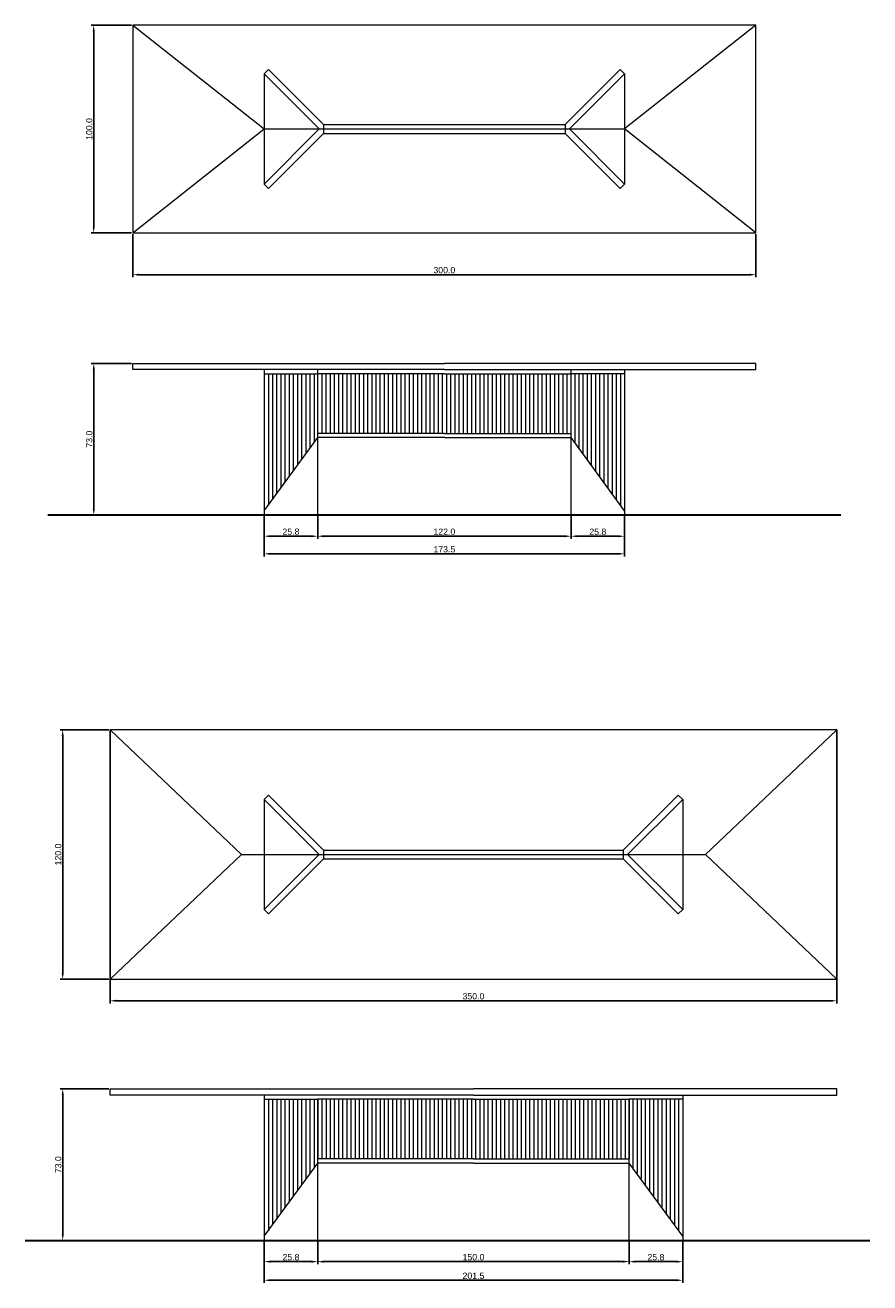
# Model space of a CAD drawing. Header units: millimetres. Extents: x 1309 to 1716, y 542 to 1858.
# Tile 1 of 2: x 1309 to 1716, y 542 to 1147. Entities that reach past the tile are written whole.
import ezdxf

# ---------------------------------------------------------------- set-up
doc = ezdxf.new("R2010")
doc.units = ezdxf.units.MM
doc.layers.get('0').update_dxf_attribs({"true_color": 0x000000})
doc.styles.add('ISO-25', font='arial.ttf')
doc.dimstyles.new('ISO-25', dxfattribs={"dimtxt": 3, "dimasz": 3, "dimexe": 1.25, "dimexo": 0.625, "dimtad": 1, "dimtoh": 1, "dimdec": 1, "dimzin": 1, "dimdsep": 46, "dimtxsty": 'ISO-25', "dimblk": 'DOTSMALL', "dimcen": 2.5, "dimadec": 0, "dimazin": 0, "dimtfac": 1, "dimtdec": 4, "dimtix": 1, "dimtofl": 0, "dimtmove": 1, "dimatfit": 3, "dimfxl": 1, "dimtolj": 1, "dimtzin": 1, "dimarcsym": 0})

# ---------------------------------------------------------------- blocks, each defined once
blk = doc.blocks.new('*D6')
at = {"color": 0, "lineweight": -2}
for p, q in [((1423.88, 561.63), (1423.88, 541.85)), ((1625.39, 561.63), (1625.39, 541.85)), ((1622.39, 543.1), (1426.88, 543.1))]:
    blk.add_line(p, q, dxfattribs=at)
at = {"color": 0}
for points in [[(1426.88, 543.6), (1426.88, 542.6), (1423.88, 543.1)], [(1622.39, 542.6), (1622.39, 543.6), (1625.39, 543.1)]]:
    blk.add_solid(points, dxfattribs=at)
at = {"layer": 'Defpoints', "color": 0}
for p in [(1423.88, 562.25), (1625.39, 562.25), (1423.88, 543.1)]:
    blk.add_point(p, dxfattribs=at)
at = {"color": 0, "insert": (1524.64, 545.25), "char_height": 3, "attachment_point": 5, "style": 'ISO-25'}
blk.add_mtext('\\A1;201.5', dxfattribs=at)
blk = doc.blocks.new('*D7')
at = {"color": 0, "lineweight": -2}
for p, q in [((1599.64, 561.63), (1599.64, 550.8)), ((1625.39, 561.63), (1625.39, 550.8)), ((1602.64, 552.05), (1622.39, 552.05))]:
    blk.add_line(p, q, dxfattribs=at)
at = {"color": 0}
for points in [[(1602.64, 552.55), (1602.64, 551.55), (1599.64, 552.05)], [(1622.39, 551.55), (1622.39, 552.55), (1625.39, 552.05)]]:
    blk.add_solid(points, dxfattribs=at)
at = {"layer": 'Defpoints', "color": 0}
for p in [(1599.64, 562.25), (1625.39, 562.25), (1625.39, 552.05)]:
    blk.add_point(p, dxfattribs=at)
at = {"color": 0, "insert": (1612.51, 554.2), "char_height": 3, "attachment_point": 5, "style": 'ISO-25'}
blk.add_mtext('\\A1;25.8', dxfattribs=at)
blk = doc.blocks.new('*D8')
at = {"color": 0, "lineweight": -2}
for p, q in [((1449.64, 561.63), (1449.64, 550.8)), ((1599.64, 561.63), (1599.64, 550.8)), ((1452.64, 552.05), (1596.64, 552.05))]:
    blk.add_line(p, q, dxfattribs=at)
at = {"color": 0}
for points in [[(1452.64, 552.55), (1452.64, 551.55), (1449.64, 552.05)], [(1596.64, 551.55), (1596.64, 552.55), (1599.64, 552.05)]]:
    blk.add_solid(points, dxfattribs=at)
at = {"layer": 'Defpoints', "color": 0}
for p in [(1449.64, 562.25), (1599.64, 562.25), (1599.64, 552.05)]:
    blk.add_point(p, dxfattribs=at)
at = {"color": 0, "insert": (1524.64, 554.2), "char_height": 3, "attachment_point": 5, "style": 'ISO-25'}
blk.add_mtext('\\A1;150.0', dxfattribs=at)
blk = doc.blocks.new('*D9')
at = {"color": 0, "lineweight": -2}
for p, q in [((1423.88, 561.63), (1423.88, 550.8)), ((1449.64, 561.63), (1449.64, 550.8)), ((1426.88, 552.05), (1446.64, 552.05))]:
    blk.add_line(p, q, dxfattribs=at)
at = {"color": 0}
for points in [[(1426.88, 552.55), (1426.88, 551.55), (1423.88, 552.05)], [(1446.64, 551.55), (1446.64, 552.55), (1449.64, 552.05)]]:
    blk.add_solid(points, dxfattribs=at)
at = {"layer": 'Defpoints', "color": 0}
for p in [(1423.88, 562.25), (1449.64, 562.25), (1449.64, 552.05)]:
    blk.add_point(p, dxfattribs=at)
at = {"color": 0, "insert": (1436.76, 554.2), "char_height": 3, "attachment_point": 5, "style": 'ISO-25'}
blk.add_mtext('\\A1;25.8', dxfattribs=at)
blk = doc.blocks.new('*D10')
at = {"color": 0, "lineweight": -2}
for p, q in [((1423.88, 911), (1423.88, 891.67)), ((1597.38, 911), (1597.38, 891.67)), ((1594.38, 892.92), (1426.88, 892.92))]:
    blk.add_line(p, q, dxfattribs=at)
at = {"color": 0}
for points in [[(1426.88, 893.42), (1426.88, 892.42), (1423.88, 892.92)], [(1594.38, 892.42), (1594.38, 893.42), (1597.38, 892.92)]]:
    blk.add_solid(points, dxfattribs=at)
at = {"layer": 'Defpoints', "color": 0}
for p in [(1423.88, 911.63), (1597.38, 911.63), (1423.88, 892.92)]:
    blk.add_point(p, dxfattribs=at)
at = {"color": 0, "insert": (1510.63, 895.08), "char_height": 3, "attachment_point": 5, "style": 'ISO-25'}
blk.add_mtext('\\A1;173.5', dxfattribs=at)
blk = doc.blocks.new('*D11')
at = {"color": 0, "lineweight": -2}
for p, q in [((1571.63, 911), (1571.63, 900.13)), ((1597.38, 911), (1597.38, 900.13)), ((1574.63, 901.38), (1594.38, 901.38))]:
    blk.add_line(p, q, dxfattribs=at)
at = {"color": 0}
for points in [[(1574.63, 901.88), (1574.63, 900.88), (1571.63, 901.38)], [(1594.38, 900.88), (1594.38, 901.88), (1597.38, 901.38)]]:
    blk.add_solid(points, dxfattribs=at)
at = {"layer": 'Defpoints', "color": 0}
for p in [(1571.63, 911.63), (1597.38, 911.63), (1597.38, 901.38)]:
    blk.add_point(p, dxfattribs=at)
at = {"color": 0, "insert": (1584.51, 903.54), "char_height": 3, "attachment_point": 5, "style": 'ISO-25'}
blk.add_mtext('\\A1;25.8', dxfattribs=at)
blk = doc.blocks.new('*D12')
at = {"color": 0, "lineweight": -2}
for p, q in [((1449.63, 911), (1449.63, 900.13)), ((1571.63, 911), (1571.63, 900.13)), ((1452.63, 901.38), (1568.63, 901.38))]:
    blk.add_line(p, q, dxfattribs=at)
at = {"color": 0}
for points in [[(1452.63, 901.88), (1452.63, 900.88), (1449.63, 901.38)], [(1568.63, 900.88), (1568.63, 901.88), (1571.63, 901.38)]]:
    blk.add_solid(points, dxfattribs=at)
at = {"layer": 'Defpoints', "color": 0}
for p in [(1449.63, 911.63), (1571.63, 911.63), (1571.63, 901.38)]:
    blk.add_point(p, dxfattribs=at)
at = {"color": 0, "insert": (1510.63, 903.54), "char_height": 3, "attachment_point": 5, "style": 'ISO-25'}
blk.add_mtext('\\A1;122.0', dxfattribs=at)
blk = doc.blocks.new('*D13')
at = {"color": 0, "lineweight": -2}
for p, q in [((1423.88, 911), (1423.88, 900.14)), ((1449.63, 911), (1449.63, 900.14)), ((1426.88, 901.39), (1446.63, 901.39))]:
    blk.add_line(p, q, dxfattribs=at)
at = {"color": 0}
for points in [[(1426.88, 901.89), (1426.88, 900.89), (1423.88, 901.39)], [(1446.63, 900.89), (1446.63, 901.89), (1449.63, 901.39)]]:
    blk.add_solid(points, dxfattribs=at)
at = {"layer": 'Defpoints', "color": 0}
for p in [(1423.88, 911.63), (1449.63, 911.63), (1449.63, 901.39)]:
    blk.add_point(p, dxfattribs=at)
at = {"color": 0, "insert": (1436.76, 903.55), "char_height": 3, "attachment_point": 5, "style": 'ISO-25'}
blk.add_mtext('\\A1;25.8', dxfattribs=at)
blk = doc.blocks.new('*D19')
at = {"color": 0, "lineweight": -2}
for p, q in [((1360.01, 984.63), (1340.56, 984.63)), ((1341.81, 981.63), (1341.81, 914.63)), ((1360.01, 911.63), (1340.56, 911.63))]:
    blk.add_line(p, q, dxfattribs=at)
at = {"color": 0}
for points in [[(1342.31, 981.63), (1341.31, 981.63), (1341.81, 984.63)], [(1341.31, 914.63), (1342.31, 914.63), (1341.81, 911.63)]]:
    blk.add_solid(points, dxfattribs=at)
at = {"layer": 'Defpoints', "color": 0}
for p in [(1360.63, 984.63), (1341.81, 911.63), (1360.63, 911.63)]:
    blk.add_point(p, dxfattribs=at)
at = {"color": 0, "insert": (1339.65, 948.13), "char_height": 3, "attachment_point": 5, "rotation": 90, "style": 'ISO-25'}
blk.add_mtext('\\A1;73.0', dxfattribs=at)
blk = doc.blocks.new('*D20')
at = {"color": 0, "lineweight": -2}
for p, q in [((1349.01, 635.25), (1325.63, 635.25)), ((1326.88, 632.25), (1326.88, 565.25)), ((1349.01, 562.25), (1325.63, 562.25))]:
    blk.add_line(p, q, dxfattribs=at)
at = {"color": 0}
for points in [[(1327.38, 632.25), (1326.38, 632.25), (1326.88, 635.25)], [(1326.38, 565.25), (1327.38, 565.25), (1326.88, 562.25)]]:
    blk.add_solid(points, dxfattribs=at)
at = {"layer": 'Defpoints', "color": 0}
for p in [(1349.64, 635.25), (1326.88, 562.25), (1349.64, 562.25)]:
    blk.add_point(p, dxfattribs=at)
at = {"color": 0, "insert": (1324.73, 598.75), "char_height": 3, "attachment_point": 5, "rotation": 90, "style": 'ISO-25'}
blk.add_mtext('\\A1;73.0', dxfattribs=at)
blk = doc.blocks.new('*D21')
at = {"color": 0, "lineweight": -2}
for p, q in [((1349.01, 808.12), (1325.6, 808.12)), ((1326.85, 691.12), (1326.85, 805.12)), ((1349.01, 688.12), (1325.6, 688.12))]:
    blk.add_line(p, q, dxfattribs=at)
at = {"color": 0}
for points in [[(1327.35, 805.12), (1326.35, 805.12), (1326.85, 808.12)], [(1326.35, 691.12), (1327.35, 691.12), (1326.85, 688.12)]]:
    blk.add_solid(points, dxfattribs=at)
at = {"layer": 'Defpoints', "color": 0}
for p in [(1326.85, 808.12), (1349.64, 808.12), (1349.64, 688.12)]:
    blk.add_point(p, dxfattribs=at)
at = {"color": 0, "insert": (1324.7, 748.12), "char_height": 3, "attachment_point": 5, "rotation": 90, "style": 'ISO-25'}
blk.add_mtext('\\A1;120.0', dxfattribs=at)
blk = doc.blocks.new('*D22')
at = {"color": 0, "lineweight": -2}
for p, q in [((1349.64, 697.49), (1349.64, 676.42)), ((1699.64, 697.49), (1699.64, 676.42)), ((1696.64, 677.67), (1352.64, 677.67))]:
    blk.add_line(p, q, dxfattribs=at)
at = {"color": 0}
for points in [[(1352.64, 678.17), (1352.64, 677.17), (1349.64, 677.67)], [(1696.64, 677.17), (1696.64, 678.17), (1699.64, 677.67)]]:
    blk.add_solid(points, dxfattribs=at)
at = {"layer": 'Defpoints', "color": 0}
for p in [(1349.64, 698.12), (1699.64, 698.12), (1349.64, 677.67)]:
    blk.add_point(p, dxfattribs=at)
at = {"color": 0, "insert": (1524.64, 679.83), "char_height": 3, "attachment_point": 5, "style": 'ISO-25'}
blk.add_mtext('\\A1;350.0', dxfattribs=at)
blk = doc.blocks.new('*D23')
at = {"color": 0, "lineweight": -2}
for p, q in [((1360.01, 1147.49), (1340.53, 1147.49)), ((1341.78, 1050.49), (1341.78, 1144.49)), ((1360.01, 1047.49), (1340.53, 1047.49))]:
    blk.add_line(p, q, dxfattribs=at)
at = {"color": 0}
for points in [[(1342.28, 1144.49), (1341.28, 1144.49), (1341.78, 1147.49)], [(1341.28, 1050.49), (1342.28, 1050.49), (1341.78, 1047.49)]]:
    blk.add_solid(points, dxfattribs=at)
at = {"layer": 'Defpoints', "color": 0}
for p in [(1341.78, 1147.49), (1360.63, 1147.49), (1360.63, 1047.49)]:
    blk.add_point(p, dxfattribs=at)
at = {"color": 0, "insert": (1339.62, 1097.49), "char_height": 3, "attachment_point": 5, "rotation": 90, "style": 'ISO-25'}
blk.add_mtext('\\A1;100.0', dxfattribs=at)
blk = doc.blocks.new('*D24')
at = {"color": 0, "lineweight": -2}
for p, q in [((1360.63, 1046.87), (1360.63, 1026.08)), ((1660.63, 1046.87), (1660.63, 1026.08)), ((1657.63, 1027.33), (1363.63, 1027.33))]:
    blk.add_line(p, q, dxfattribs=at)
at = {"color": 0}
for points in [[(1363.63, 1027.83), (1363.63, 1026.83), (1360.63, 1027.33)], [(1657.63, 1026.83), (1657.63, 1027.83), (1660.63, 1027.33)]]:
    blk.add_solid(points, dxfattribs=at)
at = {"layer": 'Defpoints', "color": 0}
for p in [(1360.63, 1047.49), (1660.63, 1047.49), (1360.63, 1027.33)]:
    blk.add_point(p, dxfattribs=at)
at = {"color": 0, "insert": (1510.63, 1029.48), "char_height": 3, "attachment_point": 5, "style": 'ISO-25'}
blk.add_mtext('\\A1;300.0', dxfattribs=at)

msp = doc.modelspace()

# ---------------------------------------------------------------- linework, layer by layer
at = {"color": 18, "linetype": 'Continuous', "lineweight": 9, "true_color": 0x000000}
for p, q in [((1360.63, 1147.49), (1423.88, 1097.49)), ((1360.63, 1147.49), (1360.63, 1047.49)), ((1660.63, 1147.49), (1360.63, 1147.49)), ((1660.63, 1147.49), (1597.38, 1097.49)), ((1660.63, 1047.49), (1660.63, 1147.49)), ((1423.88, 1123.99), (1426.01, 1126.11)), ((1423.88, 1123.99), (1423.88, 1070.99)), ((1450.38, 1097.49), (1423.88, 1123.99)), ((1452.51, 1099.61), (1426.01, 1126.11)), ((1568.76, 1099.61), (1595.26, 1126.11)), ((1570.88, 1097.49), (1597.38, 1123.99)), ((1597.38, 1123.99), (1595.26, 1126.11)), ((1597.38, 1123.99), (1597.38, 1070.99)), ((1360.63, 1047.49), (1423.88, 1097.49)), ((1450.38, 1097.49), (1423.88, 1070.99)), ((1423.88, 1097.49), (1597.38, 1097.49)), ((1452.51, 1099.61), (1568.76, 1099.61)), ((1452.51, 1099.61), (1452.51, 1095.37)), ((1568.76, 1099.61), (1568.76, 1095.37)), ((1570.88, 1097.49), (1597.38, 1070.99)), ((1660.63, 1047.49), (1597.38, 1097.49)), ((1452.51, 1095.37), (1426.01, 1068.87)), ((1452.51, 1095.37), (1568.76, 1095.37)), ((1568.76, 1095.37), (1595.26, 1068.87)), ((1423.88, 1070.99), (1426.01, 1068.87)), ((1597.38, 1070.99), (1595.26, 1068.87)), ((1360.63, 1047.49), (1660.63, 1047.49)), ((1360.63, 981.63), (1360.63, 984.63)), ((1360.63, 984.63), (1510.63, 984.63)), ((1510.63, 981.63), (1360.63, 981.63)), ((1423.88, 981.63), (1423.88, 979.63)), ((1449.63, 911.63), (1449.63, 981.63)), ((1660.63, 984.63), (1510.63, 984.63)), ((1510.63, 981.63), (1660.63, 981.63)), ((1571.63, 911.63), (1571.63, 981.63)), ((1597.38, 981.63), (1597.38, 979.63)), ((1660.63, 981.63), (1660.63, 984.63)), ((1423.88, 979.63), (1449.63, 979.63)), ((1423.88, 979.63), (1423.88, 911.63)), ((1425.88, 979.63), (1425.88, 916.22)), ((1427.88, 979.63), (1427.88, 919.11)), ((1429.88, 979.63), (1429.88, 921.85)), ((1431.88, 979.63), (1431.88, 924.59)), ((1433.88, 979.63), (1433.88, 927.33)), ((1435.88, 979.63), (1435.88, 930.07)), ((1437.88, 979.63), (1437.88, 932.81)), ((1439.88, 979.63), (1439.88, 935.55)), ((1441.88, 979.63), (1441.88, 938.28)), ((1443.88, 979.63), (1443.88, 941.45)), ((1445.88, 979.63), (1445.88, 944.04)), ((1447.88, 979.63), (1447.88, 946.63)), ((1510.63, 979.63), (1449.63, 979.63)), ((1451.63, 979.63), (1451.63, 950.9)), ((1451.63, 979.63), (1451.63, 950.9)), ((1453.63, 979.63), (1453.63, 950.9)), ((1455.63, 979.63), (1455.63, 950.9)), ((1455.63, 979.63), (1455.63, 950.9)), ((1457.63, 979.63), (1457.63, 950.9)), ((1457.63, 979.63), (1457.63, 950.9)), ((1459.63, 979.63), (1459.63, 950.9)), ((1459.63, 979.63), (1459.63, 950.9)), ((1461.63, 979.63), (1461.63, 950.9)), ((1463.63, 979.63), (1463.63, 950.9)), ((1463.63, 979.63), (1463.63, 950.9)), ((1465.63, 979.63), (1465.63, 950.9)), ((1465.63, 979.63), (1465.63, 950.9)), ((1467.63, 979.63), (1467.63, 950.9)), ((1467.63, 979.63), (1467.63, 950.9)), ((1469.63, 979.63), (1469.63, 950.9)), ((1471.63, 979.63), (1471.63, 950.9)), ((1471.63, 979.63), (1471.63, 950.9)), ((1473.63, 979.63), (1473.63, 950.9)), ((1473.63, 979.63), (1473.63, 950.9)), ((1475.63, 979.63), (1475.63, 950.9)), ((1475.63, 979.63), (1475.63, 950.9)), ((1477.63, 979.63), (1477.63, 950.9)), ((1477.63, 979.63), (1477.63, 950.9)), ((1479.63, 979.63), (1479.63, 950.9)), ((1479.63, 979.63), (1479.63, 950.9)), ((1481.63, 979.63), (1481.63, 950.9)), ((1481.63, 979.63), (1481.63, 950.9)), ((1483.63, 979.63), (1483.63, 950.9)), ((1483.63, 979.63), (1483.63, 950.9)), ((1485.63, 979.63), (1485.63, 950.9)), ((1485.63, 979.63), (1485.63, 950.9)), ((1487.63, 979.63), (1487.63, 950.9)), ((1487.63, 979.63), (1487.63, 950.9)), ((1489.63, 979.63), (1489.63, 950.9)), ((1489.63, 979.63), (1489.63, 950.9)), ((1491.63, 979.63), (1491.63, 950.9)), ((1491.63, 979.63), (1491.63, 950.9)), ((1493.63, 979.63), (1493.63, 950.9)), ((1495.63, 979.63), (1495.63, 950.9)), ((1497.63, 979.63), (1497.63, 950.9)), ((1499.63, 979.63), (1499.63, 950.9)), ((1501.63, 979.63), (1501.63, 950.9)), ((1503.63, 979.63), (1503.63, 950.9)), ((1505.63, 979.63), (1505.63, 950.9)), ((1507.63, 979.63), (1507.63, 950.9)), ((1509.63, 979.63), (1509.63, 950.9)), ((1510.63, 979.63), (1571.63, 979.63)), ((1511.63, 979.63), (1511.63, 950.9)), ((1513.63, 979.63), (1513.63, 950.9)), ((1515.63, 979.63), (1515.63, 950.9)), ((1517.63, 979.63), (1517.63, 950.9)), ((1519.63, 979.63), (1519.63, 950.9)), ((1521.63, 979.63), (1521.63, 950.9)), ((1523.63, 979.63), (1523.63, 950.9)), ((1525.63, 979.63), (1525.63, 950.9)), ((1527.63, 979.63), (1527.63, 950.9)), ((1529.63, 979.63), (1529.63, 950.9)), ((1529.63, 979.63), (1529.63, 950.9)), ((1531.63, 979.63), (1531.63, 950.9)), ((1531.63, 979.63), (1531.63, 950.9)), ((1533.63, 979.63), (1533.63, 950.9)), ((1533.63, 979.63), (1533.63, 950.9)), ((1535.63, 979.63), (1535.63, 950.9)), ((1535.63, 979.63), (1535.63, 950.9)), ((1537.63, 979.63), (1537.63, 950.9)), ((1537.63, 979.63), (1537.63, 950.9)), ((1539.63, 979.63), (1539.63, 950.9)), ((1539.63, 979.63), (1539.63, 950.9)), ((1541.63, 979.63), (1541.63, 950.9)), ((1541.63, 979.63), (1541.63, 950.9)), ((1543.63, 979.63), (1543.63, 950.9)), ((1543.63, 979.63), (1543.63, 950.9)), ((1545.63, 979.63), (1545.63, 950.9)), ((1545.63, 979.63), (1545.63, 950.9)), ((1547.63, 979.63), (1547.63, 950.9)), ((1547.63, 979.63), (1547.63, 950.9)), ((1549.63, 979.63), (1549.63, 950.9)), ((1549.63, 979.63), (1549.63, 950.9)), ((1551.63, 979.63), (1551.63, 950.9)), ((1553.63, 979.63), (1553.63, 950.9)), ((1553.63, 979.63), (1553.63, 950.9)), ((1555.63, 979.63), (1555.63, 950.9)), ((1555.63, 979.63), (1555.63, 950.9)), ((1557.63, 979.63), (1557.63, 950.9)), ((1557.63, 979.63), (1557.63, 950.9)), ((1559.63, 979.63), (1559.63, 950.9)), ((1561.63, 979.63), (1561.63, 950.9)), ((1561.63, 979.63), (1561.63, 950.9)), ((1563.63, 979.63), (1563.63, 950.9)), ((1563.63, 979.63), (1563.63, 950.9)), ((1565.63, 979.63), (1565.63, 950.9)), ((1565.63, 979.63), (1565.63, 950.9)), ((1567.63, 979.63), (1567.63, 950.9)), ((1569.63, 979.63), (1569.63, 950.9)), ((1569.63, 979.63), (1569.63, 950.9)), ((1597.38, 979.63), (1571.63, 979.63)), ((1573.38, 979.63), (1573.38, 946.63)), ((1575.38, 979.63), (1575.38, 944.04)), ((1577.38, 979.63), (1577.38, 941.45)), ((1579.38, 979.63), (1579.38, 938.28)), ((1581.38, 979.63), (1581.38, 935.55)), ((1583.38, 979.63), (1583.38, 932.81)), ((1585.38, 979.63), (1585.38, 930.07)), ((1587.38, 979.63), (1587.38, 927.33)), ((1589.38, 979.63), (1589.38, 924.59)), ((1591.38, 979.63), (1591.38, 921.85)), ((1593.38, 979.63), (1593.38, 919.11)), ((1595.38, 979.63), (1595.38, 916.22)), ((1597.38, 979.63), (1597.38, 911.63)), ((1510.63, 950.9), (1449.63, 950.9)), ((1510.63, 950.9), (1571.63, 950.9)), ((1423.88, 913.63), (1449.63, 948.9)), ((1510.63, 948.9), (1449.63, 948.9)), ((1510.63, 948.9), (1571.63, 948.9)), ((1597.38, 913.63), (1571.63, 948.9)), ((1349.64, 808.12), (1412.89, 748.12)), ((1699.64, 808.12), (1349.64, 808.12)), ((1699.64, 808.12), (1636.39, 748.12)), ((1349.64, 798.12), (1349.64, 698.12)), ((1699.64, 698.12), (1699.64, 798.12)), ((1423.89, 774.62), (1426.01, 776.74)), ((1452.51, 750.24), (1426.01, 776.74)), ((1596.77, 750.24), (1623.27, 776.74)), ((1625.39, 774.62), (1623.27, 776.74)), ((1423.89, 774.62), (1423.89, 721.62)), ((1450.39, 748.12), (1423.89, 774.62)), ((1598.89, 748.12), (1625.39, 774.62)), ((1625.39, 774.62), (1625.39, 721.62)), ((1349.64, 688.12), (1412.89, 748.12)), ((1412.89, 748.12), (1636.39, 748.12)), ((1450.39, 748.12), (1423.89, 721.62)), ((1452.51, 746), (1426.01, 719.5)), ((1452.51, 750.24), (1596.77, 750.24)), ((1452.51, 750.24), (1452.51, 746)), ((1452.51, 746), (1596.77, 746)), ((1596.77, 750.24), (1596.77, 746)), ((1596.77, 746), (1623.27, 719.5)), ((1598.89, 748.12), (1625.39, 721.62)), ((1699.64, 688.12), (1636.39, 748.12)), ((1423.89, 721.62), (1426.01, 719.5)), ((1625.39, 721.62), (1623.27, 719.5)), ((1349.64, 688.12), (1699.64, 688.12)), ((1349.64, 632.25), (1349.64, 635.25)), ((1349.64, 635.25), (1524.64, 635.25)), ((1524.64, 632.25), (1349.64, 632.25)), ((1423.89, 632.25), (1423.89, 630.25)), ((1423.89, 630.25), (1449.64, 630.25)), ((1423.89, 630.25), (1423.89, 562.25)), ((1425.89, 630.25), (1425.89, 566.85)), ((1427.89, 630.25), (1427.89, 569.73)), ((1429.89, 630.25), (1429.89, 572.47)), ((1431.89, 630.25), (1431.89, 575.21)), ((1433.89, 630.25), (1433.89, 577.95)), ((1435.89, 630.25), (1435.89, 580.69)), ((1437.89, 630.25), (1437.89, 583.43)), ((1439.89, 630.25), (1439.89, 586.17)), ((1441.89, 630.25), (1441.89, 588.91)), ((1443.89, 630.25), (1443.89, 592.08)), ((1445.89, 630.25), (1445.89, 594.67)), ((1447.89, 630.25), (1447.89, 597.26)), ((1449.64, 630.25), (1449.64, 601.53)), ((1449.64, 630.25), (1449.64, 601.53)), ((1524.64, 630.25), (1449.64, 630.25)), ((1451.64, 630.25), (1451.64, 601.53)), ((1453.64, 630.25), (1453.64, 601.53)), ((1453.64, 630.25), (1453.64, 601.53)), ((1455.64, 630.25), (1455.64, 601.53)), ((1457.64, 630.25), (1457.64, 601.53)), ((1457.64, 630.25), (1457.64, 601.53)), ((1459.64, 630.25), (1459.64, 601.53)), ((1461.64, 630.25), (1461.64, 601.53)), ((1461.64, 630.25), (1461.64, 601.53)), ((1463.64, 630.25), (1463.64, 601.53)), ((1465.64, 630.25), (1465.64, 601.53)), ((1465.64, 630.25), (1465.64, 601.53)), ((1467.64, 630.25), (1467.64, 601.53)), ((1469.64, 630.25), (1469.64, 601.53)), ((1469.64, 630.25), (1469.64, 601.53)), ((1471.64, 630.25), (1471.64, 601.53)), ((1471.64, 630.25), (1471.64, 601.53)), ((1473.64, 630.25), (1473.64, 601.53)), ((1473.64, 630.25), (1473.64, 601.53)), ((1475.64, 630.25), (1475.64, 601.53)), ((1477.64, 630.25), (1477.64, 601.53)), ((1477.64, 630.25), (1477.64, 601.53)), ((1479.64, 630.25), (1479.64, 601.53)), ((1479.64, 630.25), (1479.64, 601.53)), ((1481.64, 630.25), (1481.64, 601.53)), ((1481.64, 630.25), (1481.64, 601.53)), ((1483.64, 630.25), (1483.64, 601.53)), ((1485.64, 630.25), (1485.64, 601.53)), ((1485.64, 630.25), (1485.64, 601.53)), ((1487.64, 630.25), (1487.64, 601.53)), ((1487.64, 630.25), (1487.64, 601.53)), ((1489.64, 630.25), (1489.64, 601.53)), ((1489.64, 630.25), (1489.64, 601.53)), ((1491.64, 630.25), (1491.64, 601.53)), ((1491.64, 630.25), (1491.64, 601.53)), ((1493.64, 630.25), (1493.64, 601.53)), ((1493.64, 630.25), (1493.64, 601.53)), ((1495.64, 630.25), (1495.64, 601.53)), ((1495.64, 630.25), (1495.64, 601.53)), ((1497.64, 630.25), (1497.64, 601.53)), ((1497.64, 630.25), (1497.64, 601.53)), ((1499.64, 630.25), (1499.64, 601.53)), ((1499.64, 630.25), (1499.64, 601.53)), ((1501.64, 630.25), (1501.64, 601.53)), ((1501.64, 630.25), (1501.64, 601.53)), ((1503.64, 630.25), (1503.64, 601.53)), ((1503.64, 630.25), (1503.64, 601.53)), ((1505.64, 630.25), (1505.64, 601.53)), ((1505.64, 630.25), (1505.64, 601.53)), ((1507.64, 630.25), (1507.64, 601.53)), ((1509.64, 630.25), (1509.64, 601.53)), ((1511.64, 630.25), (1511.64, 601.53)), ((1513.64, 630.25), (1513.64, 601.53)), ((1515.64, 630.25), (1515.64, 601.53)), ((1517.64, 630.25), (1517.64, 601.53)), ((1519.64, 630.25), (1519.64, 601.53)), ((1521.64, 630.25), (1521.64, 601.53)), ((1523.64, 630.25), (1523.64, 601.53)), ((1699.64, 635.25), (1524.64, 635.25)), ((1524.64, 632.25), (1699.64, 632.25)), ((1524.64, 630.25), (1599.64, 630.25)), ((1525.64, 630.25), (1525.64, 601.53)), ((1527.64, 630.25), (1527.64, 601.53)), ((1529.64, 630.25), (1529.64, 601.53)), ((1531.64, 630.25), (1531.64, 601.53)), ((1533.64, 630.25), (1533.64, 601.53)), ((1535.64, 630.25), (1535.64, 601.53)), ((1537.64, 630.25), (1537.64, 601.53)), ((1539.64, 630.25), (1539.64, 601.53)), ((1541.64, 630.25), (1541.64, 601.53)), ((1543.64, 630.25), (1543.64, 601.53)), ((1543.64, 630.25), (1543.64, 601.53)), ((1545.64, 630.25), (1545.64, 601.53)), ((1545.64, 630.25), (1545.64, 601.53)), ((1547.64, 630.25), (1547.64, 601.53)), ((1547.64, 630.25), (1547.64, 601.53)), ((1549.64, 630.25), (1549.64, 601.53)), ((1549.64, 630.25), (1549.64, 601.53)), ((1551.64, 630.25), (1551.64, 601.53)), ((1551.64, 630.25), (1551.64, 601.53)), ((1553.64, 630.25), (1553.64, 601.53)), ((1553.64, 630.25), (1553.64, 601.53)), ((1555.64, 630.25), (1555.64, 601.53)), ((1555.64, 630.25), (1555.64, 601.53)), ((1557.64, 630.25), (1557.64, 601.53)), ((1557.64, 630.25), (1557.64, 601.53)), ((1559.64, 630.25), (1559.64, 601.53)), ((1559.64, 630.25), (1559.64, 601.53)), ((1561.64, 630.25), (1561.64, 601.53)), ((1561.64, 630.25), (1561.64, 601.53)), ((1563.64, 630.25), (1563.64, 601.53)), ((1563.64, 630.25), (1563.64, 601.53)), ((1565.64, 630.25), (1565.64, 601.53)), ((1567.64, 630.25), (1567.64, 601.53)), ((1567.64, 630.25), (1567.64, 601.53)), ((1569.64, 630.25), (1569.64, 601.53)), ((1569.64, 630.25), (1569.64, 601.53)), ((1571.64, 630.25), (1571.64, 601.53)), ((1571.64, 630.25), (1571.64, 601.53)), ((1573.64, 630.25), (1573.64, 601.53)), ((1575.64, 630.25), (1575.64, 601.53)), ((1575.64, 630.25), (1575.64, 601.53)), ((1577.64, 630.25), (1577.64, 601.53)), ((1577.64, 630.25), (1577.64, 601.53)), ((1579.64, 630.25), (1579.64, 601.53)), ((1579.64, 630.25), (1579.64, 601.53)), ((1581.64, 630.25), (1581.64, 601.53)), ((1583.64, 630.25), (1583.64, 601.53)), ((1583.64, 630.25), (1583.64, 601.53)), ((1585.64, 630.25), (1585.64, 601.53)), ((1587.64, 630.25), (1587.64, 601.53)), ((1587.64, 630.25), (1587.64, 601.53)), ((1589.64, 630.25), (1589.64, 601.53)), ((1591.64, 630.25), (1591.64, 601.53)), ((1591.64, 630.25), (1591.64, 601.53)), ((1593.64, 630.25), (1593.64, 601.53)), ((1595.64, 630.25), (1595.64, 601.53)), ((1595.64, 630.25), (1595.64, 601.53)), ((1597.64, 630.25), (1597.64, 601.53)), ((1599.64, 630.25), (1599.64, 601.53)), ((1599.64, 630.25), (1599.64, 601.53)), ((1625.39, 630.25), (1599.64, 630.25)), ((1601.39, 630.25), (1601.39, 597.26)), ((1603.39, 630.25), (1603.39, 594.67)), ((1605.39, 630.25), (1605.39, 592.08)), ((1607.39, 630.25), (1607.39, 588.91)), ((1609.39, 630.25), (1609.39, 586.17)), ((1611.39, 630.25), (1611.39, 583.43)), ((1613.39, 630.25), (1613.39, 580.69)), ((1615.39, 630.25), (1615.39, 577.95)), ((1617.39, 630.25), (1617.39, 575.21)), ((1619.39, 630.25), (1619.39, 572.47)), ((1621.39, 630.25), (1621.39, 569.73)), ((1623.39, 630.25), (1623.39, 566.85)), ((1625.39, 632.25), (1625.39, 630.25)), ((1625.39, 630.25), (1625.39, 562.25)), ((1699.64, 632.25), (1699.64, 635.25)), ((1524.64, 601.53), (1449.64, 601.53)), ((1524.64, 601.53), (1599.64, 601.53)), ((1423.89, 564.25), (1449.64, 599.53)), ((1524.64, 599.53), (1449.64, 599.53)), ((1524.64, 599.53), (1599.64, 599.53)), ((1625.39, 564.25), (1599.64, 599.53))]:
    msp.add_line(p, q, dxfattribs=at)
at = {"color": 18, "lineweight": 30, "true_color": 0x000000}
for p, q in [((1319.77, 911.63), (1701.5, 911.63)), ((1308.77, 562.25), (1715.51, 562.25))]:
    msp.add_line(p, q, dxfattribs=at)
at = {"color": 18, "true_color": 0x000000}
for p, q in [((1349.64, 688.12), (1349.64, 808.12)), ((1699.64, 688.12), (1699.64, 808.12))]:
    msp.add_line(p, q, dxfattribs=at)
at = {"color": 18, "linetype": 'Continuous', "lineweight": 9, "true_color": 0x000000}
for points in [[(1449.64, 562.25), (1449.64, 630.25)], [(1599.64, 562.25), (1599.64, 630.25)]]:
    msp.add_lwpolyline(points, dxfattribs=at)

# ---------------------------------------------------------------- dimensions: what is measured, and where the dimension line sits
at = {"color": 18, "true_color": 0x000000}
for base, p1, p2, picture, middle in [((1341.78, 1147.49), (1360.63, 1047.49), (1360.63, 1147.49), '*D23', (1339.62, 1097.49)), ((1341.81, 911.63), (1360.63, 984.63), (1360.63, 911.63), '*D19', (1339.65, 948.13)), ((1326.85, 808.12), (1349.64, 688.12), (1349.64, 808.12), '*D21', (1324.7, 748.12)), ((1326.88, 562.25), (1349.64, 635.25), (1349.64, 562.25), '*D20', (1324.73, 598.75))]:
    dim = msp.add_linear_dim(base=base, p1=p1, p2=p2, angle=90, dimstyle='ISO-25', override={"dimscale": 1, "dimtxt": 3, "dimasz": 3, "dimexe": 1.25, "dimexo": 0.625, "dimgap": 0.625, "dimtad": 1, "dimtih": 0, "dimtoh": 0, "dimdec": 1, "dimlfac": 1, "dimzin": 1, "dimtxsty": 'ISO-25', "dimsah": 0, "dimcen": 2.5, "dimazin": 1, "dimtix": 0, "dimtmove": 0, "dimtzin": 1}, dxfattribs=at)
    dim.commit()
    dim.dimension.update_dxf_attribs({"geometry": picture, "text_midpoint": middle})
for base, p1, p2, picture, middle in [((1360.63, 1027.33), (1660.63, 1047.49), (1360.63, 1047.49), '*D24', (1510.63, 1029.48)), ((1423.88, 892.92), (1597.38, 911.63), (1423.88, 911.63), '*D10', (1510.63, 895.08)), ((1449.63477813, 901.39444357), (1423.88477813, 911.62850597), (1449.63477813, 911.62850597), '*D13', (1436.75977813, 903.55094357)), ((1571.63, 901.38), (1449.63, 911.63), (1571.63, 911.63), '*D12', (1510.63, 903.54)), ((1597.38477813, 901.37877004), (1571.63477813, 911.62850597), (1597.38477813, 911.62850597), '*D11', (1584.50977813, 903.53527004)), ((1349.64, 677.67), (1699.64, 698.12), (1349.64, 698.12), '*D22', (1524.64, 679.83)), ((1423.88, 543.1), (1625.39, 562.25), (1423.88, 562.25), '*D6', (1524.64, 545.25)), ((1449.64, 552.05), (1423.88, 562.25), (1449.64, 562.25), '*D9', (1436.76, 554.2)), ((1599.64, 552.05), (1449.64, 562.25), (1599.64, 562.25), '*D8', (1524.64, 554.2)), ((1625.38997292, 552.04593461), (1599.63997292, 562.25481924), (1625.38997292, 562.25481924), '*D7', (1612.51497292, 554.20243461))]:
    dim = msp.add_linear_dim(base=base, p1=p1, p2=p2, dimstyle='ISO-25', override={"dimscale": 1, "dimtxt": 3, "dimasz": 3, "dimexe": 1.25, "dimexo": 0.625, "dimgap": 0.625, "dimtad": 1, "dimtih": 0, "dimtoh": 0, "dimdec": 1, "dimlfac": 1, "dimzin": 1, "dimtxsty": 'ISO-25', "dimsah": 0, "dimcen": 2.5, "dimazin": 1, "dimtix": 0, "dimtmove": 0, "dimtzin": 1}, dxfattribs=at)
    dim.commit()
    dim.dimension.update_dxf_attribs({"geometry": picture, "text_midpoint": middle})

doc.saveas('drawing.dxf')
